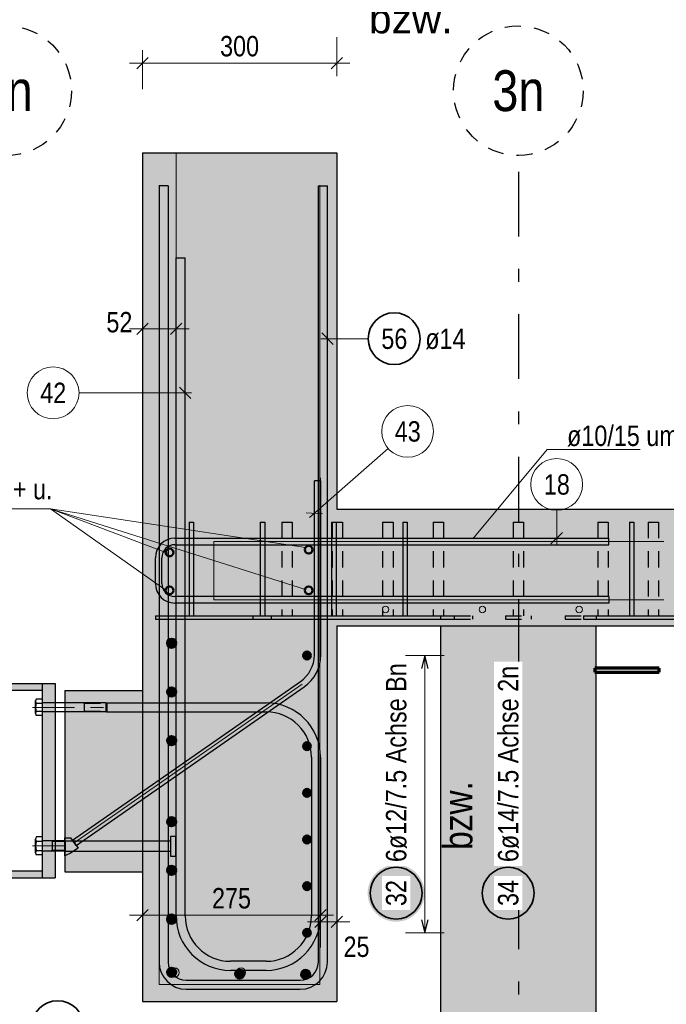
# Model space of a CAD drawing. Header units: millimetres. Extents: x -5 to 96, y -36 to 51.
# Tile 43 of 46: x 80 to 85, y 30 to 38. Entities that reach past the tile are written whole.
import ezdxf
from ezdxf.enums import TextEntityAlignment as Align

# ---------------------------------------------------------------- set-up
doc = ezdxf.new("R2010")
doc.units = ezdxf.units.MM
for name, pattern in [('DASHDOT', [1, 0.5, -0.25, 0, -0.25]), ('DASHDOTX2', [2, 1, -0.5, 0, -0.5]), ('HIDDEN', [0.375, 0.25, -0.125])]:
    doc.linetypes.add(name, pattern=pattern)
for name, color, linetype, lineweight in [('Achsen', 7, 'Continuous', 20), ('Geschnittene Kanten', 7, 'Continuous', 20), ('nplo Bewehrung', 7, 'Continuous', 20), ('Schraffuren', 7, 'Continuous', 20)]:
    doc.layers.add(name, color=color, linetype=linetype, lineweight=lineweight)
doc.styles.add('Arial', font='arial.ttf')
doc.styles.add('Arial Narrow', font='ARIALN.TTF')
doc.dimstyles.new('Arch_Strakon_dimstyle', dxfattribs={"dimtxt": 15.75, "dimasz": 1, "dimexe": 1.25, "dimexo": 0.0625, "dimgap": 1, "dimtad": 0, "dimdec": 3, "dimzin": 12, "dimdsep": 46, "dimtxsty": 'Arial Narrow', "dimblk": 'Arrowhead_Tick', "dimsah": 1, "dimcen": 0, "dimse1": 1, "dimse2": 1, "dimclrd": 6, "dimclrt": 2, "dimazin": 0, "dimtfac": 1, "dimtdec": 4, "dimtmove": 0, "dimatfit": 3, "dimldrblk": 'NONE', "dimfxl": 1, "dimtvp": 1, "dimtolj": 1, "dimtzin": 0, "dimlwd": 13, "dimarcsym": 2})

# ---------------------------------------------------------------- blocks, each defined once
blk = doc.blocks.new('Arrowhead_Tick')
at = {"color": 0, "linetype": 'Continuous', "lineweight": -2, "ltscale": 0.5}
for p, q in [((0, 20), (0, -10)), ((-1, 0), (0, 0)), ((10, 0), (0, 0))]:
    blk.add_line(p, q, dxfattribs=at)
at = {"color": 2, "linetype": 'Continuous', "lineweight": 35, "ltscale": 0.5}
blk.add_line((4.42, 4.42), (-4.42, -4.42), dxfattribs=at)
blk = doc.blocks.new('*D18')
at = {"layer": 'Defpoints', "color": 0}
for p in [(82.6081, 37.5804), (81.1081, 36.8888), (82.6081, 36.8888)]:
    blk.add_point(p, dxfattribs=at)
at = {"layer": 'Schraffuren', "color": 6, "linetype": 'Continuous', "lineweight": 13}
blk.add_line((81.1181, 37.5804), (82.5981, 37.5804), dxfattribs=at)
at = {"layer": 'Schraffuren', "color": 6, "lineweight": 13, "xscale": 0.01, "yscale": 0.01, "zscale": 0.01}
blk.add_blockref('Arrowhead_Tick', (82.6081, 37.5804), dxfattribs=at)
at = {"layer": 'Schraffuren', "color": 6, "lineweight": 13, "xscale": 0.01, "yscale": 0.01, "zscale": 0.01, "rotation": 180}
blk.add_blockref('Arrowhead_Tick', (81.1081, 37.5804), dxfattribs=at)
at = {"layer": 'Schraffuren', "color": 2, "lineweight": 35, "insert": (81.8581, 37.7108), "char_height": 0.1575, "attachment_point": 5, "style": 'Arial Narrow'}
blk.add_mtext('\\A1;300', dxfattribs=at)
blk = doc.blocks.new('_None')
blk = doc.blocks.new('*D19')
at = {"layer": 'Defpoints', "color": 0}
for p in [(81.1081, 36.8888), (81.3681, 36.8888), (81.3681, 35.5304)]:
    blk.add_point(p, dxfattribs=at)
at = {"layer": 'Schraffuren', "color": 6, "linetype": 'Continuous', "lineweight": 13}
blk.add_line((81.1181, 35.5304), (81.3581, 35.5304), dxfattribs=at)
at = {"layer": 'Schraffuren', "color": 6, "lineweight": 13, "xscale": 0.01, "yscale": 0.01, "zscale": 0.01}
blk.add_blockref('Arrowhead_Tick', (81.3681, 35.5304), dxfattribs=at)
at = {"layer": 'Schraffuren', "color": 6, "lineweight": 13, "xscale": 0.01, "yscale": 0.01, "zscale": 0.01, "rotation": 180}
blk.add_blockref('Arrowhead_Tick', (81.1081, 35.5304), dxfattribs=at)
at = {"layer": 'Schraffuren', "color": 2, "lineweight": 35, "insert": (80.9301, 35.5804), "char_height": 0.1575, "attachment_point": 5, "style": 'Arial Narrow'}
blk.add_mtext('\\A1;52', dxfattribs=at)
blk = doc.blocks.new('*D20')
at = {"layer": 'Defpoints', "color": 0}
for p in [(82.4831, 34.3797), (82.4831, 31.0039), (81.1081, 30.3388)]:
    blk.add_point(p, dxfattribs=at)
at = {"layer": 'Schraffuren', "color": 6, "linetype": 'Continuous', "lineweight": 13}
blk.add_line((81.1181, 31.0039), (82.4731, 31.0039), dxfattribs=at)
at = {"layer": 'Schraffuren', "color": 6, "lineweight": 13, "xscale": 0.01, "yscale": 0.01, "zscale": 0.01}
blk.add_blockref('Arrowhead_Tick', (82.4831, 31.0039), dxfattribs=at)
at = {"layer": 'Schraffuren', "color": 6, "lineweight": 13, "xscale": 0.01, "yscale": 0.01, "zscale": 0.01, "rotation": 180.0000000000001}
blk.add_blockref('Arrowhead_Tick', (81.1081, 31.0039), dxfattribs=at)
at = {"layer": 'Schraffuren', "color": 2, "lineweight": 35, "insert": (81.7956, 31.1343), "char_height": 0.1575, "attachment_point": 5, "style": 'Arial Narrow'}
blk.add_mtext('\\A1;275', dxfattribs=at)
blk = doc.blocks.new('*D21')
at = {"layer": 'Defpoints', "color": 0}
for p in [(82.6081, 36.8888), (82.4831, 34.3797), (82.6081, 30.9539)]:
    blk.add_point(p, dxfattribs=at)
at = {"layer": 'Schraffuren', "color": 6, "linetype": 'Continuous', "lineweight": 13}
blk.add_line((82.4931, 30.9539), (82.5981, 30.9539), dxfattribs=at)
at = {"layer": 'Schraffuren', "color": 6, "lineweight": 13, "xscale": 0.01, "yscale": 0.01, "zscale": 0.01}
for p, rotation in [((82.6081, 30.9539), 359.9999999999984), ((82.4831, 30.9539), 179.9999999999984)]:
    blk.add_blockref('Arrowhead_Tick', p, dxfattribs=dict(at, rotation=rotation))
at = {"layer": 'Schraffuren', "color": 2, "lineweight": 35, "insert": (82.7607, 30.7599), "char_height": 0.1575, "attachment_point": 5, "style": 'Arial Narrow'}
blk.add_mtext('\\A1;25', dxfattribs=at)

msp = doc.modelspace()

# ---------------------------------------------------------------- hatches: boundary and pattern name
at = {"layer": 'Achsen', "lineweight": 25, "true_color": 0x4682b4}
msp.add_hatch(color=145, dxfattribs=at).paths.add_polyline_path([(81.36569, 31.611166), (81.36569, 31.461166), (81.32569, 31.461166), (81.32569, 31.498758), (80.338102, 31.498758), (80.333102, 31.493758), (80.333102, 31.583758), (80.338102, 31.578758), (81.32569, 31.578758), (81.32569, 31.611166)])
at = {"layer": 'Schraffuren', "lineweight": 13, "true_color": 0xd7ffd7}
for points in [[(81.108119, 34.138758), (82.608119, 34.138758), (82.608119, 36.888758), (81.108119, 36.888758)], [(81.108119, 33.238758), (85.405055, 33.238758), (85.405055, 34.138758), (81.108119, 34.138758)], [(81.108119, 30.338758), (82.608119, 30.338758), (82.608119, 33.238758), (81.108119, 33.238758)], [(83.408681, 30.020184), (84.607557, 30.020184), (84.607557, 33.238758), (83.408681, 33.238758)]]:
    msp.add_hatch(color=254, dxfattribs=at).paths.add_polyline_path(points)
at = {"layer": 'Schraffuren', "lineweight": 13, "true_color": 0x4682b4}
for points in [[(81.467603, 33.313758), (81.502635, 33.313758), (81.502635, 34.038758), (81.467603, 34.038758)], [(82.017603, 33.313758), (82.052635, 33.313758), (82.052635, 34.038758), (82.017603, 34.038758)], [(82.567603, 33.313758), (82.602635, 33.313758), (82.602635, 34.038758), (82.567603, 34.038758)], [(83.117603, 33.313758), (83.152635, 33.313758), (83.152635, 34.038758), (83.117603, 34.038758)], [(84.867603, 33.313758), (84.902635, 33.313758), (84.902635, 34.038758), (84.867603, 34.038758)], [(81.210119, 33.288758), (82.310119, 33.288758), (82.310119, 33.313758), (81.210119, 33.313758)], [(82.310119, 33.288758), (83.410119, 33.288758), (83.410119, 33.313758), (82.310119, 33.313758)], [(84.610119, 33.288758), (85.405055, 33.288758), (85.405055, 33.313758), (84.610119, 33.313758)], [(79.031062, 32.740258), (80.333102, 32.740258), (80.333102, 32.793758), (79.031062, 32.793758)], [(80.333102, 31.293758), (80.433102, 31.293758), (80.433102, 32.793758), (80.333102, 32.793758)], [(79.031062, 31.293758), (80.333102, 31.293758), (80.333102, 31.347258), (79.031062, 31.347258)]]:
    msp.add_hatch(color=145, dxfattribs=at).paths.add_polyline_path(points)
at = {"layer": 'Schraffuren', "lineweight": 13, "true_color": 0xe0ddbe}
msp.add_hatch(color=254, dxfattribs=at).paths.add_polyline_path([(80.508119, 31.338758), (81.108119, 31.338758), (81.108119, 32.738758), (80.508119, 32.738758)])
at = {"layer": 'Schraffuren', "lineweight": 25, "true_color": 0xffffff}
msp.add_hatch(color=7, dxfattribs=at).paths.add_polyline_path([(83.286578, 31.174463), (83.286444, 31.18214), (83.286042, 31.189809), (83.285373, 31.197459), (83.284437, 31.205081), (83.283236, 31.212665), (83.281771, 31.220203), (83.280043, 31.227685), (83.278056, 31.235103), (83.275811, 31.242446), (83.273311, 31.249707), (83.270559, 31.256876), (83.267558, 31.263945), (83.264313, 31.270904), (83.260827, 31.277746), (83.257104, 31.284463), (83.253149, 31.291045), (83.248967, 31.297485), (83.244562, 31.303775), (83.239941, 31.309908), (83.235108, 31.315876), (83.23007, 31.321671), (83.224833, 31.327287), (83.219403, 31.332717), (83.213787, 31.337954), (83.207992, 31.342992), (83.202024, 31.347825), (83.195891, 31.352446), (83.189601, 31.356851), (83.183161, 31.361033), (83.176578, 31.364988), (83.169862, 31.368711), (83.16302, 31.372197), (83.15606, 31.375443), (83.148992, 31.378443), (83.141823, 31.381195), (83.134562, 31.383695), (83.127219, 31.38594), (83.119801, 31.387928), (83.112319, 31.389655), (83.104781, 31.39112), (83.097196, 31.392322), (83.089575, 31.393257), (83.081925, 31.393927), (83.074256, 31.394329), (83.066578, 31.394463), (83.0589, 31.394329), (83.051232, 31.393927), (83.043582, 31.393257), (83.03596, 31.392322), (83.028376, 31.39112), (83.020838, 31.389655), (83.013355, 31.387928), (83.005938, 31.38594), (82.998595, 31.383695), (82.991334, 31.381195), (82.984165, 31.378443), (82.977096, 31.375443), (82.970137, 31.372197), (82.963295, 31.368711), (82.956578, 31.364988), (82.949996, 31.361033), (82.943556, 31.356851), (82.937266, 31.352446), (82.931133, 31.347825), (82.925165, 31.342992), (82.91937, 31.337954), (82.913753, 31.332717), (82.908324, 31.327287), (82.903086, 31.321671), (82.898049, 31.315876), (82.893216, 31.309908), (82.888595, 31.303775), (82.88419, 31.297485), (82.880008, 31.291045), (82.876053, 31.284463), (82.87233, 31.277746), (82.868844, 31.270904), (82.865598, 31.263945), (82.862598, 31.256876), (82.859846, 31.249707), (82.857346, 31.242446), (82.855101, 31.235103), (82.853113, 31.227685), (82.851386, 31.220203), (82.849921, 31.212665), (82.848719, 31.205081), (82.847783, 31.197459), (82.847114, 31.189809), (82.846712, 31.18214), (82.846578, 31.174463), (82.846712, 31.166785), (82.847114, 31.159116), (82.847783, 31.151466), (82.848719, 31.143845), (82.849921, 31.13626), (82.851386, 31.128722), (82.853113, 31.12124), (82.855101, 31.113822), (82.857346, 31.106479), (82.859846, 31.099218), (82.862598, 31.092049), (82.865598, 31.084981), (82.868844, 31.078021), (82.87233, 31.071179), (82.876053, 31.064463), (82.880008, 31.05788), (82.88419, 31.05144), (82.888595, 31.04515), (82.893216, 31.039017), (82.898049, 31.033049), (82.903086, 31.027254), (82.908324, 31.021638), (82.913753, 31.016208), (82.91937, 31.010971), (82.925165, 31.005933), (82.931133, 31.0011), (82.937266, 30.996479), (82.943556, 30.992074), (82.949996, 30.987892), (82.956578, 30.983937), (82.963295, 30.980214), (82.970137, 30.976728), (82.977096, 30.973483), (82.984165, 30.970482), (82.991334, 30.96773), (82.998595, 30.96523), (83.005938, 30.962985), (83.013355, 30.960998), (83.020838, 30.95927), (83.028376, 30.957805), (83.03596, 30.956604), (83.043582, 30.955668), (83.051232, 30.954999), (83.0589, 30.954597), (83.066578, 30.954463), (83.074256, 30.954597), (83.081925, 30.954999), (83.089575, 30.955668), (83.097196, 30.956604), (83.104781, 30.957805), (83.112319, 30.95927), (83.119801, 30.960998), (83.127219, 30.962985), (83.134562, 30.96523), (83.141823, 30.96773), (83.148992, 30.970482), (83.15606, 30.973483), (83.16302, 30.976728), (83.169862, 30.980214), (83.176578, 30.983937), (83.183161, 30.987892), (83.189601, 30.992074), (83.195891, 30.996479), (83.202024, 31.0011), (83.207992, 31.005933), (83.213787, 31.010971), (83.219403, 31.016208), (83.224833, 31.021638), (83.23007, 31.027254), (83.235108, 31.033049), (83.239941, 31.039017), (83.244562, 31.04515), (83.248967, 31.05144), (83.253149, 31.05788), (83.257104, 31.064463), (83.260827, 31.071179), (83.264313, 31.078021), (83.267558, 31.084981), (83.270559, 31.092049), (83.273311, 31.099218), (83.275811, 31.106479), (83.278056, 31.113822), (83.280043, 31.12124), (83.281771, 31.128722), (83.283236, 31.13626), (83.284437, 31.143845), (83.285373, 31.151466), (83.286042, 31.159116)])
at = {"layer": 'Schraffuren', "lineweight": 35, "true_color": 0xffffff}
msp.add_hatch(color=7, dxfattribs=at).paths.add_polyline_path([(84.151563, 31.174463), (84.151429, 31.18214), (84.151027, 31.189809), (84.150358, 31.197459), (84.149422, 31.205081), (84.148221, 31.212665), (84.146755, 31.220203), (84.145028, 31.227685), (84.143041, 31.235103), (84.140795, 31.242446), (84.138295, 31.249707), (84.135543, 31.256876), (84.132543, 31.263945), (84.129298, 31.270904), (84.125811, 31.277746), (84.122089, 31.284463), (84.118134, 31.291045), (84.113951, 31.297485), (84.109547, 31.303775), (84.104925, 31.309908), (84.100093, 31.315876), (84.095055, 31.321671), (84.089818, 31.327287), (84.084388, 31.332717), (84.078772, 31.337954), (84.072976, 31.342992), (84.067008, 31.347825), (84.060876, 31.352446), (84.054585, 31.356851), (84.048145, 31.361033), (84.041563, 31.364988), (84.034847, 31.368711), (84.028005, 31.372197), (84.021045, 31.375443), (84.013976, 31.378443), (84.006807, 31.381195), (83.999547, 31.383695), (83.992203, 31.38594), (83.984786, 31.387928), (83.977304, 31.389655), (83.969766, 31.39112), (83.962181, 31.392322), (83.954559, 31.393257), (83.946909, 31.393927), (83.939241, 31.394329), (83.931563, 31.394463), (83.923885, 31.394329), (83.916217, 31.393927), (83.908567, 31.393257), (83.900945, 31.392322), (83.89336, 31.39112), (83.885822, 31.389655), (83.87834, 31.387928), (83.870923, 31.38594), (83.863579, 31.383695), (83.856319, 31.381195), (83.84915, 31.378443), (83.842081, 31.375443), (83.835121, 31.372197), (83.828279, 31.368711), (83.821563, 31.364988), (83.814981, 31.361033), (83.808541, 31.356851), (83.80225, 31.352446), (83.796117, 31.347825), (83.79015, 31.342992), (83.784354, 31.337954), (83.778738, 31.332717), (83.773308, 31.327287), (83.768071, 31.321671), (83.763033, 31.315876), (83.758201, 31.309908), (83.753579, 31.303775), (83.749175, 31.297485), (83.744992, 31.291045), (83.741037, 31.284463), (83.737314, 31.277746), (83.733828, 31.270904), (83.730583, 31.263945), (83.727583, 31.256876), (83.724831, 31.249707), (83.722331, 31.242446), (83.720085, 31.235103), (83.718098, 31.227685), (83.71637, 31.220203), (83.714905, 31.212665), (83.713704, 31.205081), (83.712768, 31.197459), (83.712099, 31.189809), (83.711697, 31.18214), (83.711563, 31.174463), (83.711697, 31.166785), (83.712099, 31.159116), (83.712768, 31.151466), (83.713704, 31.143845), (83.714905, 31.13626), (83.71637, 31.128722), (83.718098, 31.12124), (83.720085, 31.113822), (83.722331, 31.106479), (83.724831, 31.099218), (83.727583, 31.092049), (83.730583, 31.084981), (83.733828, 31.078021), (83.737314, 31.071179), (83.741037, 31.064463), (83.744992, 31.05788), (83.749175, 31.05144), (83.753579, 31.04515), (83.758201, 31.039017), (83.763033, 31.033049), (83.768071, 31.027254), (83.773308, 31.021638), (83.778738, 31.016208), (83.784354, 31.010971), (83.79015, 31.005933), (83.796117, 31.0011), (83.80225, 30.996479), (83.808541, 30.992074), (83.814981, 30.987892), (83.821563, 30.983937), (83.828279, 30.980214), (83.835121, 30.976728), (83.842081, 30.973483), (83.84915, 30.970482), (83.856319, 30.96773), (83.863579, 30.96523), (83.870923, 30.962985), (83.87834, 30.960998), (83.885822, 30.95927), (83.89336, 30.957805), (83.900945, 30.956604), (83.908567, 30.955668), (83.916217, 30.954999), (83.923885, 30.954597), (83.931563, 30.954463), (83.939241, 30.954597), (83.946909, 30.954999), (83.954559, 30.955668), (83.962181, 30.956604), (83.969766, 30.957805), (83.977304, 30.95927), (83.984786, 30.960998), (83.992203, 30.962985), (83.999547, 30.96523), (84.006807, 30.96773), (84.013976, 30.970482), (84.021045, 30.973483), (84.028005, 30.976728), (84.034847, 30.980214), (84.041563, 30.983937), (84.048145, 30.987892), (84.054585, 30.992074), (84.060876, 30.996479), (84.067008, 31.0011), (84.072976, 31.005933), (84.078772, 31.010971), (84.084388, 31.016208), (84.089818, 31.021638), (84.095055, 31.027254), (84.100093, 31.033049), (84.104925, 31.039017), (84.109547, 31.04515), (84.113951, 31.05144), (84.118134, 31.05788), (84.122089, 31.064463), (84.125811, 31.071179), (84.129298, 31.078021), (84.132543, 31.084981), (84.135543, 31.092049), (84.138295, 31.099218), (84.140795, 31.106479), (84.143041, 31.113822), (84.145028, 31.12124), (84.146755, 31.128722), (84.148221, 31.13626), (84.149422, 31.143845), (84.150358, 31.151466), (84.151027, 31.159116)])

# ---------------------------------------------------------------- linework, layer by layer
at = {"color": 3, "linetype": 'Continuous', "lineweight": 25, "ltscale": 0.2}
for p, q in [((81.236211, 36.632631), (81.236211, 30.642631)), ((81.306211, 36.632631), (81.236211, 36.632631)), ((81.306211, 36.632631), (81.306211, 30.642631)), ((82.466196, 30.642631), (82.466211, 36.632632)), ((82.466211, 36.632632), (82.536211, 36.632632)), ((82.536196, 30.642631), (82.536211, 36.632632)), ((82.492014, 35.498053), (82.580402, 35.409664)), ((81.358119, 33.913758), (84.708119, 33.913758)), ((84.708119, 33.863758), (84.708119, 33.913758)), ((81.358119, 33.863758), (84.708119, 33.863758)), ((81.208119, 33.563758), (81.208119, 33.763758)), ((81.258119, 33.563758), (81.258119, 33.763758)), ((84.708119, 33.463758), (81.358119, 33.463758)), ((84.708119, 33.463758), (84.708119, 33.413758)), ((84.708119, 33.413758), (81.358119, 33.413758)), ((81.446211, 30.502631), (82.326196, 30.502631)), ((81.446211, 30.432631), (82.326196, 30.432631))]:
    msp.add_line(p, q, dxfattribs=at)
at = {"color": 5, "linetype": 'Continuous', "lineweight": 18, "ltscale": 0.2}
msp.add_line((82.851524, 35.453858), (82.486208, 35.453859), dxfattribs=at)
at = {"color": 5, "linetype": 'Continuous', "lineweight": 18}
for p, q in [((84.231594, 34.59872), (83.659316, 33.908354)), ((84.949212, 34.59872), (84.231594, 34.59872)), ((78.4667, 34.140197), (80.398236, 34.140197)), ((80.398236, 34.140197), (81.308287, 33.796606)), ((80.398236, 34.140197), (81.280428, 33.51802)), ((80.398236, 34.140197), (82.366917, 33.843038)), ((80.398236, 34.140197), (82.366917, 33.51802))]:
    msp.add_line(p, q, dxfattribs=at)
at = {"color": 9, "linetype": 'Continuous', "lineweight": 0, "ltscale": 0.2}
for p, q in [((84.306219, 34.129357), (84.306219, 33.863758)), ((84.262025, 33.869564), (84.350413, 33.957952))]:
    msp.add_line(p, q, dxfattribs=at)
at = {"color": 3, "linetype": 'HIDDEN', "lineweight": 25, "ltscale": 0.5}
for p, q in [((82.184674, 34.038758), (82.187719, 34.038758)), ((82.184674, 34.038758), (82.184674, 33.313758)), ((82.187719, 34.038758), (82.19639, 34.038758)), ((82.19639, 34.038758), (82.209367, 34.038758)), ((82.209367, 34.038758), (82.224674, 34.038758)), ((82.224674, 34.038758), (82.239982, 34.038758)), ((82.239982, 34.038758), (82.252958, 34.038758)), ((82.252958, 34.038758), (82.261629, 34.038758)), ((82.261629, 34.038758), (82.264674, 34.038758)), ((82.264674, 34.038758), (82.264674, 33.313758)), ((82.573583, 34.038758), (82.573583, 33.313758)), ((82.602635, 34.038758), (82.613583, 34.038758)), ((82.613583, 34.038758), (82.62889, 34.038758)), ((82.62889, 34.038758), (82.641867, 34.038758)), ((82.641867, 34.038758), (82.650538, 34.038758)), ((82.650538, 34.038758), (82.653583, 34.038758)), ((82.653583, 34.038758), (82.653583, 33.313758)), ((82.962492, 34.038758), (82.965537, 34.038758)), ((82.962492, 34.038758), (82.962492, 33.313758)), ((82.965537, 34.038758), (82.974207, 34.038758)), ((82.974207, 34.038758), (82.987184, 34.038758)), ((82.987184, 34.038758), (83.002492, 34.038758)), ((83.002492, 34.038758), (83.017799, 34.038758)), ((83.017799, 34.038758), (83.030776, 34.038758)), ((83.030776, 34.038758), (83.039447, 34.038758)), ((83.039447, 34.038758), (83.042492, 34.038758)), ((83.042492, 34.038758), (83.042492, 33.313758)), ((83.3514, 34.038758), (83.354445, 34.038758)), ((83.3514, 34.038758), (83.3514, 33.313758)), ((83.354445, 34.038758), (83.363116, 34.038758)), ((83.363116, 34.038758), (83.376093, 34.038758)), ((83.376093, 34.038758), (83.3914, 34.038758)), ((83.3914, 34.038758), (83.406708, 34.038758)), ((83.406708, 34.038758), (83.419685, 34.038758)), ((83.419685, 34.038758), (83.428356, 34.038758)), ((83.428356, 34.038758), (83.4314, 34.038758)), ((83.4314, 34.038758), (83.4314, 33.313758)), ((83.970119, 34.038758), (83.973164, 34.038758)), ((83.970119, 34.038758), (83.970119, 33.313758)), ((83.973164, 34.038758), (83.981835, 34.038758)), ((83.981835, 34.038758), (83.994812, 34.038758)), ((83.994812, 34.038758), (84.010119, 34.038758)), ((84.010119, 34.038758), (84.025426, 34.038758)), ((84.025426, 34.038758), (84.038403, 34.038758)), ((84.038403, 34.038758), (84.047074, 34.038758)), ((84.047074, 34.038758), (84.050119, 34.038758)), ((84.050119, 34.038758), (84.050119, 33.313758)), ((84.624193, 34.038758), (84.627237, 34.038758)), ((84.624193, 34.038758), (84.624193, 33.313758)), ((84.627237, 34.038758), (84.635908, 34.038758)), ((84.635908, 34.038758), (84.648885, 34.038758)), ((84.648885, 34.038758), (84.664193, 34.038758)), ((84.664193, 34.038758), (84.6795, 34.038758)), ((84.6795, 34.038758), (84.692477, 34.038758)), ((84.692477, 34.038758), (84.701148, 34.038758)), ((84.701148, 34.038758), (84.704193, 34.038758)), ((84.704193, 34.038758), (84.704193, 33.313758)), ((85.013101, 34.038758), (85.016146, 34.038758)), ((85.013101, 34.038758), (85.013101, 33.313758)), ((85.016146, 34.038758), (85.024817, 34.038758)), ((85.024817, 34.038758), (85.037794, 34.038758)), ((85.037794, 34.038758), (85.053101, 34.038758)), ((85.053101, 34.038758), (85.068409, 34.038758)), ((85.068409, 34.038758), (85.081386, 34.038758)), ((85.081386, 34.038758), (85.090057, 34.038758)), ((85.090057, 34.038758), (85.093101, 34.038758)), ((85.093101, 34.038758), (85.093101, 33.313758)), ((81.467603, 33.313758), (81.469812, 33.313758)), ((81.469812, 33.313758), (81.485119, 33.313758)), ((81.485119, 33.313758), (81.500426, 33.313758)), ((81.500426, 33.313758), (81.502635, 33.313758)), ((81.959509, 33.313758), (81.959509, 33.288758)), ((82.017603, 33.313758), (82.019812, 33.313758)), ((82.019812, 33.313758), (82.035119, 33.313758)), ((82.035119, 33.313758), (82.050426, 33.313758)), ((82.050426, 33.313758), (82.052635, 33.313758)), ((82.100931, 33.313758), (82.100931, 33.288758)), ((82.567603, 33.313758), (82.569812, 33.313758)), ((82.569812, 33.313758), (82.585119, 33.313758)), ((82.585119, 33.313758), (82.600426, 33.313758)), ((82.600426, 33.313758), (82.602635, 33.313758)), ((83.117603, 33.313758), (83.119812, 33.313758)), ((83.119812, 33.313758), (83.135119, 33.313758)), ((83.135119, 33.313758), (83.150426, 33.313758)), ((83.150426, 33.313758), (83.152635, 33.313758)), ((83.410119, 33.313758), (83.515144, 33.313758)), ((83.410119, 33.288758), (83.515144, 33.288758)), ((83.515144, 33.313758), (83.656565, 33.313758)), ((83.515144, 33.313758), (83.515144, 33.288758)), ((83.515144, 33.288758), (83.656565, 33.288758)), ((83.656565, 33.313758), (83.656565, 33.288758)), ((83.910119, 33.313758), (84.110119, 33.313758)), ((83.910119, 33.313758), (83.910119, 33.288758)), ((83.910119, 33.288758), (84.110119, 33.288758)), ((84.110119, 33.313758), (84.110119, 33.288758)), ((84.370743, 33.313758), (84.512165, 33.313758)), ((84.370743, 33.313758), (84.370743, 33.288758)), ((84.370743, 33.288758), (84.512165, 33.288758)), ((84.512165, 33.313758), (84.610119, 33.313758)), ((84.512165, 33.313758), (84.512165, 33.288758)), ((84.512165, 33.288758), (84.610119, 33.288758)), ((84.867603, 33.313758), (84.869812, 33.313758)), ((84.869812, 33.313758), (84.885119, 33.313758)), ((84.885119, 33.313758), (84.900426, 33.313758)), ((84.900426, 33.313758), (84.902635, 33.313758)), ((83.408681, 33.238758), (83.419648, 33.238758)), ((83.419648, 33.238758), (83.453791, 33.238758)), ((83.453791, 33.238758), (83.509237, 33.238758)), ((83.509237, 33.238758), (83.583855, 33.238758)), ((83.583855, 33.238758), (83.674777, 33.238758)), ((83.674777, 33.238758), (83.778509, 33.238758)), ((84.125173, 33.238758), (84.237729, 33.238758)), ((84.237729, 33.238758), (84.341461, 33.238758)), ((84.341461, 33.238758), (84.432383, 33.238758)), ((84.432383, 33.238758), (84.507001, 33.238758)), ((84.507001, 33.238758), (84.562447, 33.238758)), ((84.562447, 33.238758), (84.59659, 33.238758)), ((84.59659, 33.238758), (84.607557, 33.238758)), ((80.333102, 32.793758), (80.333102, 32.740258)), ((80.333102, 31.347258), (80.333102, 31.293758))]:
    msp.add_line(p, q, dxfattribs=at)
at = {"color": 1, "linetype": 'Continuous', "lineweight": 70}
for p, q in [((85.096483, 32.910496), (84.601483, 32.910496)), ((84.601483, 32.910496), (84.601483, 32.880501)), ((85.096483, 32.880501), (85.096483, 32.910496)), ((84.601483, 32.880501), (85.096483, 32.880501))]:
    msp.add_line(p, q, dxfattribs=at)
at = {"color": 5, "linetype": 'DASHDOT', "lineweight": 18, "ltscale": 0.5}
for p, q in [((80.258102, 32.608758), (80.333102, 32.608758)), ((80.333102, 32.608758), (80.858102, 32.608758)), ((80.258102, 31.538758), (80.333102, 31.538758)), ((80.333102, 31.538758), (80.51459, 31.538758))]:
    msp.add_line(p, q, dxfattribs=at)
at = {"color": 3, "linetype": 'Continuous', "lineweight": 25}
for p, q in [((80.283102, 32.561797), (80.283102, 32.66072)), ((80.333102, 32.67304), (80.287774, 32.67304)), ((80.333102, 32.638399), (80.287774, 32.638399)), ((80.333102, 32.67304), (80.333102, 32.544476)), ((80.333102, 32.648758), (80.333102, 32.568758)), ((80.826607, 32.643758), (80.338102, 32.643758)), ((80.658102, 32.643758), (80.658102, 32.573758)), ((80.826607, 32.643758), (80.826607, 32.573758)), ((80.826607, 32.643758), (80.833102, 32.637263)), ((80.833102, 32.637263), (80.833102, 32.580253)), ((80.287744, 32.579117), (80.333102, 32.579117)), ((80.333102, 32.544476), (80.287744, 32.544476)), ((80.826607, 32.573758), (80.338102, 32.573758)), ((80.826607, 32.573758), (80.833102, 32.580253)), ((80.283102, 31.486797), (80.283102, 31.59072)), ((80.333102, 31.60804), (80.287774, 31.60804)), ((80.333102, 31.573399), (80.287774, 31.573399)), ((80.333102, 31.60804), (80.333102, 31.469476)), ((80.333102, 31.583758), (80.333102, 31.493758)), ((80.508095, 31.578758), (80.338102, 31.578758)), ((80.41242, 31.578758), (80.41242, 31.498758)), ((80.508095, 31.578758), (80.508095, 31.498758)), ((80.287744, 31.504117), (80.333102, 31.504117)), ((80.333102, 31.469476), (80.287744, 31.469476)), ((80.508095, 31.498758), (80.338102, 31.498758))]:
    msp.add_line(p, q, dxfattribs=at)
at = {"color": 5, "linetype": 'HIDDEN', "lineweight": 18, "ltscale": 0.5}
for p, q in [((80.645112, 32.643758), (80.658102, 32.637263)), ((80.658102, 32.637263), (80.833102, 32.637263)), ((80.645112, 32.573758), (80.658102, 32.580253)), ((80.658102, 32.580253), (80.833102, 32.580253))]:
    msp.add_line(p, q, dxfattribs=at)
at = {"color": 9, "linetype": 'HIDDEN', "lineweight": 0, "ltscale": 0.5}
for p, q in [((80.39943, 31.578758), (80.41242, 31.572263)), ((80.41242, 31.572263), (80.51459, 31.572263)), ((80.39943, 31.498758), (80.41242, 31.505253)), ((80.41242, 31.505253), (80.51459, 31.505253))]:
    msp.add_line(p, q, dxfattribs=at)
at = {"color": 9, "linetype": 'Continuous', "lineweight": 0}
for p, q in [((80.508095, 31.578758), (80.51459, 31.572263)), ((80.51459, 31.572263), (80.51459, 31.505253)), ((80.508095, 31.498758), (80.51459, 31.505253))]:
    msp.add_line(p, q, dxfattribs=at)
at = {"color": 2, "linetype": 'Continuous', "lineweight": 35, "ltscale": 0.2}
for centre in [(83.051524, 35.453857), (80.453844, 30.144563)]:
    msp.add_circle(centre, 0.2, dxfattribs=at)
at = {"color": 9, "linetype": 'Continuous', "lineweight": 0, "ltscale": 0.2}
msp.add_circle((84.306219, 34.329357), 0.2, dxfattribs=at)
at = {"color": 3, "linetype": 'HIDDEN', "lineweight": 25, "ltscale": 0.5}
msp.add_circle((81.317278, 33.804356), 0.03, dxfattribs=at)
at = {"color": 4, "linetype": 'Continuous', "lineweight": 50}
for centre in [(81.317278, 33.804356), (82.391351, 33.825068), (81.317278, 33.511427), (82.391351, 33.511427)]:
    msp.add_circle(centre, 0.03, dxfattribs=at)
at = {"color": 4, "linetype": 'Continuous', "lineweight": 50, "ltscale": 0.2}
for centre, radius in [((81.333119, 30.563758), 0.035), ((81.333119, 30.563758), 0.035), ((81.333119, 30.563758), 0.0315), ((81.333119, 30.563758), 0.0245), ((81.333119, 30.563758), 0.0175), ((81.333119, 30.563758), 0.0105), ((81.333119, 30.563758), 0.0035), ((81.858119, 30.551258), 0.035), ((81.858119, 30.551258), 0.035), ((81.858119, 30.551258), 0.0315), ((81.858119, 30.551258), 0.0245), ((81.858119, 30.551258), 0.0175), ((81.858119, 30.551258), 0.0105), ((81.858119, 30.551258), 0.0035), ((82.368132, 30.547723), 0.035), ((82.368132, 30.547723), 0.035), ((82.368132, 30.547723), 0.0315), ((82.368132, 30.547723), 0.0245), ((82.368132, 30.547723), 0.0175), ((82.368132, 30.547723), 0.0105), ((82.368132, 30.547723), 0.0035)]:
    msp.add_circle(centre, radius, dxfattribs=at)
at = {"color": 3, "linetype": 'Continuous', "lineweight": 25, "ltscale": 0.2}
for centre, radius, start, end in [((81.358119, 33.763758), 0.15, 90, 180), ((81.358119, 33.763758), 0.1, 90, 180), ((81.358119, 33.563758), 0.15, 180, 270), ((81.358119, 33.563758), 0.1, 180, 270), ((81.446211, 30.642631), 0.21, 180, 270), ((81.446211, 30.642631), 0.14, 180, 270), ((82.326196, 30.642631), 0.21, 270, 359.9998532), ((82.326196, 30.642631), 0.14, 270, 359.9998532)]:
    msp.add_arc(centre, radius, start, end, dxfattribs=at)
at = {"color": 3, "linetype": 'Continuous', "lineweight": 25}
for centre, radius, start, end in [((80.317743, 32.65572), 0.034614, 149.9742648, 210.0257352), ((80.416945, 32.608758), 0.133735, 164.9876317, 195.0090146), ((80.338102, 32.648758), 0.005, 180, 270), ((80.317743, 32.561797), 0.03464, 149.999269, 210.0007278), ((80.338102, 32.568758), 0.005, 90, 180.0000193), ((80.317743, 31.59072), 0.034614, 149.9742648, 210.0257352), ((80.416945, 31.538758), 0.133735, 164.9876317, 195.0090146), ((80.338102, 31.583758), 0.005, 180, 270), ((80.317743, 31.486797), 0.03464, 149.999269, 210.0007278), ((80.338102, 31.493758), 0.005, 90, 180.0000193)]:
    msp.add_arc(centre, radius, start, end, dxfattribs=at)
at = {"layer": 'Achsen', "color": 9, "linetype": 'Continuous', "lineweight": 0}
for p, q in [((81.368119, 36.888758), (81.368119, 34.138758)), ((80.61842, 35.035973), (81.487603, 35.035973)), ((81.481797, 34.991779), (81.393409, 35.080167)), ((83.004694, 34.60663), (82.397543, 34.073645)), ((82.483119, 34.379684), (82.483119, 34.138758)), ((82.372751, 34.110688), (82.497487, 34.102574)), ((80.582283, 31.562144), (82.341344, 32.786984))]:
    msp.add_line(p, q, dxfattribs=at)
at = {"layer": 'Achsen', "color": 3, "linetype": 'DASHDOTX2', "lineweight": 25, "ltscale": 0.5}
msp.add_line((84.010119, 36.743168), (84.010119, 29.518232), dxfattribs=at)
at = {"layer": 'Achsen', "color": 3, "linetype": 'Continuous', "lineweight": 25}
for p, q in [((81.367603, 30.998758), (81.367603, 36.078758)), ((81.367603, 36.078758), (81.437603, 36.078758)), ((81.437603, 30.998758), (81.437603, 36.078758)), ((82.435119, 33.013301), (82.435119, 34.356631)), ((82.485119, 34.356631), (82.435119, 34.356631)), ((82.485119, 33.013301), (82.485119, 34.356631)), ((80.567997, 31.582661), (82.327975, 32.808138)), ((80.596569, 31.541628), (82.356546, 32.767105)), ((80.833119, 32.643758), (82.063119, 32.643758)), ((80.833119, 32.643758), (80.833119, 32.573758)), ((80.833119, 32.573758), (82.063119, 32.573758)), ((82.413119, 32.223758), (82.413119, 30.998758)), ((82.483119, 32.223758), (82.483119, 30.998758)), ((80.508095, 31.578758), (81.32569, 31.578758)), ((80.508119, 31.462638), (80.508119, 31.602277)), ((80.508119, 31.602277), (80.552596, 31.602277)), ((80.552596, 31.602277), (80.61197, 31.522012)), ((80.596569, 31.541628), (80.567997, 31.582661)), ((81.32569, 31.611166), (81.32569, 31.461166)), ((81.36569, 31.611166), (81.32569, 31.611166)), ((81.36569, 31.461166), (81.36569, 31.611166)), ((80.508095, 31.498758), (81.32569, 31.498758)), ((80.552596, 31.483956), (80.508119, 31.462638)), ((80.61197, 31.522012), (80.552596, 31.483956)), ((81.32569, 31.461166), (81.36569, 31.461166)), ((82.063119, 30.648758), (81.787603, 30.648758)), ((82.063119, 30.578758), (81.787603, 30.578758))]:
    msp.add_line(p, q, dxfattribs=at)
at = {"layer": 'Achsen', "color": 9, "linetype": 'Continuous', "lineweight": 0}
for centre in [(80.41842, 35.035973), (83.154997, 34.738573)]:
    msp.add_circle(centre, 0.2, dxfattribs=at)
at = {"layer": 'Achsen', "color": 3, "linetype": 'Continuous', "lineweight": 25}
for centre, radius, start, end in [((82.185119, 33.013301), 0.25, 304.8495967, 0), ((82.185119, 33.013301), 0.3, 304.8495967, 0), ((82.063119, 32.223758), 0.42, 0, 90), ((82.063119, 32.223758), 0.35, 0, 90), ((81.787603, 30.998758), 0.42, 180, 270), ((81.787603, 30.998758), 0.35, 180, 270), ((82.063119, 30.998758), 0.35, 270, 0), ((82.063119, 30.998758), 0.42, 270, 0)]:
    msp.add_arc(centre, radius, start, end, dxfattribs=at)
at = {"layer": 'Geschnittene Kanten', "color": 3, "linetype": 'Continuous', "lineweight": 25}
for p, q in [((81.108119, 36.888758), (82.608119, 36.888758)), ((81.108119, 36.888758), (81.108119, 34.138758)), ((82.608119, 36.888758), (82.608119, 34.138758)), ((81.108119, 34.138758), (81.108119, 33.238758)), ((82.608119, 34.138758), (85.405055, 34.138758)), ((81.467603, 34.038758), (81.502635, 34.038758)), ((81.467603, 34.038758), (81.467603, 33.313758)), ((81.502635, 34.038758), (81.502635, 33.313758)), ((82.017603, 34.038758), (82.052635, 34.038758)), ((82.017603, 34.038758), (82.017603, 33.313758)), ((82.052635, 34.038758), (82.052635, 33.313758)), ((82.567603, 34.038758), (82.602635, 34.038758)), ((82.567603, 34.038758), (82.567603, 33.313758)), ((82.602635, 34.038758), (82.602635, 33.313758)), ((83.117603, 34.038758), (83.152635, 34.038758)), ((83.117603, 34.038758), (83.117603, 33.313758)), ((83.152635, 34.038758), (83.152635, 33.313758)), ((84.867603, 34.038758), (84.902635, 34.038758)), ((84.867603, 34.038758), (84.867603, 33.313758)), ((84.902635, 34.038758), (84.902635, 33.313758)), ((81.210119, 33.313758), (81.467603, 33.313758)), ((81.210119, 33.313758), (81.210119, 33.288758)), ((81.210119, 33.288758), (82.310119, 33.288758)), ((81.502635, 33.313758), (82.017603, 33.313758)), ((82.052635, 33.313758), (82.310119, 33.313758)), ((82.310119, 33.313758), (82.567603, 33.313758)), ((82.310119, 33.288758), (83.410119, 33.288758)), ((82.602635, 33.313758), (83.117603, 33.313758)), ((83.152635, 33.313758), (83.410119, 33.313758)), ((83.410119, 33.313758), (83.410119, 33.288758)), ((84.610119, 33.313758), (84.867603, 33.313758)), ((84.610119, 33.313758), (84.610119, 33.288758)), ((84.610119, 33.288758), (85.405055, 33.288758)), ((84.902635, 33.313758), (85.405055, 33.313758)), ((81.108119, 33.238758), (81.108119, 30.338758)), ((82.608119, 33.238758), (82.608119, 30.338758)), ((83.408681, 33.238758), (83.408681, 30.020184)), ((84.607557, 33.238758), (85.405055, 33.238758)), ((84.607557, 33.238758), (84.607557, 30.020184)), ((79.031062, 32.793758), (80.333102, 32.793758)), ((80.333102, 32.793758), (80.433102, 32.793758)), ((80.433102, 32.793758), (80.433102, 31.293758)), ((79.031062, 32.740258), (80.333102, 32.740258)), ((80.333102, 32.740258), (80.333102, 31.347258)), ((80.508119, 32.738758), (81.108119, 32.738758)), ((80.508119, 32.738758), (80.508119, 31.338758)), ((79.031062, 31.347258), (80.333102, 31.347258)), ((80.508119, 31.338758), (81.108119, 31.338758)), ((79.031062, 31.293758), (80.333102, 31.293758)), ((80.333102, 31.293758), (80.433102, 31.293758)), ((81.108119, 30.338758), (82.608119, 30.338758))]:
    msp.add_line(p, q, dxfattribs=at)
at = {"layer": 'nplo Bewehrung', "color": 9, "linetype": 'Continuous', "lineweight": 0, "ltscale": 0.2}
for p, q in [((81.23812, 36.638758), (81.23812, 30.468758)), ((82.478103, 30.468758), (82.478119, 36.638758)), ((81.658165, 33.438758), (81.658165, 33.888758)), ((81.658165, 33.888758), (85.133165, 33.888758)), ((85.133165, 33.438758), (81.658165, 33.438758)), ((81.23812, 30.468758), (82.478103, 30.468758))]:
    msp.add_line(p, q, dxfattribs=at)
for centre, radius in [((82.985119, 33.363758), 0.025), ((82.985119, 33.363758), 0.025), ((83.732176, 33.363758), 0.025), ((83.732176, 33.363758), 0.025), ((84.479234, 33.363758), 0.025), ((84.479234, 33.363758), 0.025), ((81.357369, 30.562103), 0.035), ((81.357369, 30.562103), 0.035), ((81.869406, 30.562103), 0.035), ((81.869406, 30.562103), 0.035)]:
    msp.add_circle(centre, radius, dxfattribs=at)
at = {"layer": 'Schraffuren', "color": 5, "linetype": 'Continuous', "lineweight": 18, "ltscale": 0.2}
for p, q in [((83.438227, 33.008758), (83.138227, 33.008758)), ((83.288227, 33.008758), (83.288227, 30.86876)), ((83.138227, 30.86876), (83.438227, 30.86876))]:
    msp.add_line(p, q, dxfattribs=at)
at = {"layer": 'Schraffuren', "color": 3, "linetype": 'Continuous', "lineweight": 25, "ltscale": 0.2}
for p, q in [((83.288227, 33.008758), (83.261432, 32.908758)), ((83.315022, 32.908758), (83.288227, 33.008758)), ((83.261432, 30.96876), (83.288227, 30.86876)), ((83.288227, 30.86876), (83.315022, 30.96876))]:
    msp.add_line(p, q, dxfattribs=at)
at = {"layer": 'Schraffuren', "color": 3, "linetype": 'HIDDEN', "lineweight": 25, "ltscale": 0.5}
for centre in [(80.060119, 37.368168), (84.010119, 37.368168)]:
    msp.add_circle(centre, 0.5, dxfattribs=at)
at = {"layer": 'Schraffuren', "color": 4, "linetype": 'Continuous', "lineweight": 50, "ltscale": 0.2}
for centre, radius in [((81.333119, 33.103756), 0.035), ((81.333119, 33.103756), 0.035), ((81.333119, 33.103756), 0.0315), ((81.333119, 33.103756), 0.0245), ((81.333119, 33.103756), 0.0175), ((81.333119, 33.103756), 0.0105), ((81.333119, 33.103756), 0.0035), ((82.378119, 33.008758), 0.03), ((82.378119, 33.008758), 0.03), ((82.378119, 33.008758), 0.027), ((82.378119, 33.008758), 0.021), ((82.378119, 33.008758), 0.015), ((82.378119, 33.008758), 0.009), ((82.378119, 33.008758), 0.003), ((81.333119, 32.727756), 0.035), ((81.333119, 32.727756), 0.035), ((81.333119, 32.727756), 0.0315), ((81.333119, 32.727756), 0.0245), ((81.333119, 32.727756), 0.0175), ((81.333119, 32.727756), 0.0105), ((81.333119, 32.727756), 0.0035), ((81.333119, 32.351757), 0.035), ((81.333119, 32.351757), 0.035), ((81.333119, 32.351757), 0.0315), ((81.333119, 32.351757), 0.0245), ((81.333119, 32.351757), 0.0175), ((81.333119, 32.351757), 0.0105), ((81.333119, 32.351757), 0.0035), ((82.378119, 32.308758), 0.03), ((82.378119, 32.308758), 0.03), ((82.378119, 32.308758), 0.027), ((82.378119, 32.308758), 0.021), ((82.378119, 32.308758), 0.015), ((82.378119, 32.308758), 0.009), ((82.378119, 32.308758), 0.003), ((82.378119, 31.948759), 0.03), ((82.378119, 31.948759), 0.03), ((82.378119, 31.948759), 0.027), ((82.378119, 31.948759), 0.021), ((82.378119, 31.948759), 0.015), ((82.378119, 31.948759), 0.009), ((82.378119, 31.948759), 0.003), ((81.333119, 31.725757), 0.035), ((81.333119, 31.725757), 0.035), ((81.333119, 31.725757), 0.0315), ((81.333119, 31.725757), 0.0245), ((81.333119, 31.725757), 0.0175), ((81.333119, 31.725757), 0.0105), ((81.333119, 31.725757), 0.0035), ((82.378119, 31.588759), 0.03), ((82.378119, 31.588759), 0.03), ((82.378119, 31.588759), 0.027), ((82.378119, 31.588759), 0.021), ((82.378119, 31.588759), 0.015), ((82.378119, 31.588759), 0.009), ((82.378119, 31.588759), 0.003), ((81.333119, 31.349758), 0.035), ((81.333119, 31.349758), 0.035), ((81.333119, 31.349758), 0.0315), ((81.333119, 31.349758), 0.0245), ((81.333119, 31.349758), 0.0175), ((81.333119, 31.349758), 0.0105), ((81.333119, 31.349758), 0.0035), ((82.378119, 31.22876), 0.03), ((82.378119, 31.22876), 0.03), ((82.378119, 31.22876), 0.027), ((82.378119, 31.22876), 0.021), ((82.378119, 31.22876), 0.015), ((82.378119, 31.22876), 0.009), ((82.378119, 31.22876), 0.003), ((81.333119, 30.973758), 0.035), ((81.333119, 30.973758), 0.035), ((81.333119, 30.973758), 0.0315), ((81.333119, 30.973758), 0.0245), ((81.333119, 30.973758), 0.0175), ((81.333119, 30.973758), 0.0105), ((81.333119, 30.973758), 0.0035), ((82.378119, 30.86876), 0.03), ((82.378119, 30.86876), 0.03), ((82.378119, 30.86876), 0.027), ((82.378119, 30.86876), 0.021), ((82.378119, 30.86876), 0.015), ((82.378119, 30.86876), 0.009), ((82.378119, 30.86876), 0.003)]:
    msp.add_circle(centre, radius, dxfattribs=at)
at = {"layer": 'Schraffuren', "color": 2, "linetype": 'Continuous', "lineweight": 35, "ltscale": 0.2}
for centre in [(83.066578, 31.174463), (83.931563, 31.174463)]:
    msp.add_circle(centre, 0.2, dxfattribs=at)

# ---------------------------------------------------------------- texts
at = {"color": 4, "lineweight": 50, "style": 'Arial'}
msp.add_text('bzw.', height=0.225, dxfattribs=at).set_placement((82.856447, 37.810786))
at = {"color": 2, "lineweight": 35, "style": 'Arial Narrow'}
for s, p in [('ø10/15 umlaufend', (84.386018, 34.625971)), ('4 ø 12 am Rand o . + u.', (78.513131, 34.214487))]:
    msp.add_text(s, height=0.1575, dxfattribs=at).set_placement(p)
at = {"color": 4, "lineweight": 50, "style": 'Arial Narrow'}
msp.add_text('bzw.', height=0.225, rotation=90, dxfattribs=at).set_placement((83.542828, 31.774153), align=Align.MIDDLE_CENTER)
at = {"color": 2, "lineweight": 35, "char_height": 0.1575, "attachment_point": 1, "line_spacing_factor": 0.9, "style": 'Arial Narrow'}
for s, insert in [('56', (82.952299, 35.532607)), ('ø14', (83.291524, 35.532607))]:
    msp.add_mtext(s, dxfattribs=dict(at, insert=insert))
at = {"color": 9, "lineweight": 0, "insert": (84.206994, 34.408107), "char_height": 0.1575, "attachment_point": 1, "line_spacing_factor": 0.9, "style": 'Arial Narrow'}
msp.add_mtext('18', dxfattribs=at)
at = {"layer": 'Achsen', "color": 9, "lineweight": 0, "style": 'Arial Narrow'}
for s, p in [('42', (80.319195, 34.957223)), ('43', (83.055772, 34.659823))]:
    msp.add_text(s, height=0.1575, dxfattribs=at).set_placement(p)
at = {"layer": 'Schraffuren', "color": 1, "lineweight": 70, "style": 'Arial Narrow'}
for s, p in [('2n', (80.060119, 37.368168)), ('3n', (84.010119, 37.368168))]:
    msp.add_text(s, height=0.315, dxfattribs=at).set_placement(p, align=Align.MIDDLE_CENTER)

# ---------------------------------------------------------------- dimensions: what is measured, and where the dimension line sits
at = {"layer": 'Schraffuren', "lineweight": 35}
for base, p1, p2, text, override, picture, middle in [((82.608119, 37.580428), (81.108119, 36.888758), (82.608119, 36.888758), '300', {"dimscale": 0.01, "dimtxt": 15.75, "dimasz": 1, "dimgap": 5, "dimtad": 1, "dimjust": 0, "dimtih": 0, "dimtoh": 0, "dimdec": 3, "dimdsep": 46, "dimtxsty": 'Arial Narrow', "dimclrd": 6, "dimclrt": 2, "dimtix": 1, "dimtofl": 255, "dimtmove": 0, "dimatfit": 2, "dimfxl": 0, "dimfxlon": 0, "dimtvp": 31.746032, "dimlwd": 13}, '*D18', (81.858119, 37.580428)), ((81.368119, 35.530428), (81.108119, 36.888758), (81.368119, 36.888758), '52', {"dimscale": 0.01, "dimtxt": 15.75, "dimasz": 1, "dimgap": 5, "dimtad": 1, "dimjust": 0, "dimtih": 0, "dimtoh": 0, "dimdec": 3, "dimdsep": 46, "dimtxsty": 'Arial Narrow', "dimclrd": 6, "dimclrt": 2, "dimtix": 0, "dimtofl": 255, "dimtmove": 2, "dimatfit": 2, "dimfxl": 0, "dimfxlon": 0, "dimtvp": 31.746032, "dimlwd": 13}, '*D19', (80.930144, 35.580428)), ((82.608119, 30.953935), (82.483119, 34.379684), (82.608119, 36.888758), '25', {"dimscale": 0.01, "dimtxt": 15.75, "dimasz": 1, "dimgap": 5, "dimtad": 0, "dimjust": 0, "dimtih": 0, "dimtoh": 0, "dimdec": 3, "dimdsep": 46, "dimtxsty": 'Arial Narrow', "dimclrd": 6, "dimclrt": 2, "dimtix": 0, "dimtofl": 255, "dimtmove": 2, "dimatfit": 2, "dimfxl": 0, "dimfxlon": 0, "dimtvp": 31.746032, "dimlwd": 13}, '*D21', (82.760711, 30.759861))]:
    dim = msp.add_linear_dim(base=base, p1=p1, p2=p2, text=text, dimstyle='Arch_Strakon_dimstyle', override=override, dxfattribs=at)
    dim.commit()
    dim.dimension.update_dxf_attribs({"geometry": picture, "text_midpoint": middle, "dimtype": 160})
dim = msp.add_linear_dim(base=(82.483119, 31.003935), p1=(81.108119, 30.338758), p2=(82.483119, 34.379684), angle=0, text='275', dimstyle='Arch_Strakon_dimstyle', override={"dimscale": 0.01, "dimtxt": 15.75, "dimasz": 1, "dimgap": 5, "dimtad": 1, "dimjust": 0, "dimtih": 0, "dimtoh": 0, "dimdec": 3, "dimdsep": 46, "dimtxsty": 'Arial Narrow', "dimclrd": 6, "dimclrt": 2, "dimtix": 1, "dimtofl": 255, "dimtmove": 0, "dimatfit": 2, "dimfxl": 0, "dimfxlon": 0, "dimtvp": 31.746032, "dimlwd": 13}, dxfattribs=at)
dim.commit()
dim.dimension.update_dxf_attribs({"geometry": '*D20', "text_midpoint": (81.795619, 31.003935), "dimtype": 160})

# ---------------------------------------------------------------- next in the draw order: texts
at = {"layer": 'Schraffuren', "color": 2, "lineweight": 35, "char_height": 0.1575, "attachment_point": 1, "rotation": 90, "line_spacing_factor": 0.9, "style": 'Arial Narrow', "bg_fill": 3, "box_fill_scale": 1.2, "bg_fill_color": 256, "bg_fill_true_color": 13158600, "bg_fill_transparency": 0}
for s, insert in [('6ø12/7.5 Achse Bn', (82.987828, 31.414463)), ('6ø14/7.5 Achse 2n', (83.852813, 31.414463)), ('32', (82.987828, 31.075238)), ('34', (83.852813, 31.075238))]:
    msp.add_mtext(s, dxfattribs=dict(at, insert=insert))

# ---------------------------------------------------------------- next in the draw order: linework, layer by layer
at = {"color": 3, "linetype": 'HIDDEN', "lineweight": 25, "ltscale": 0.5}
for p, q in [((83.778509, 33.238758), (83.891065, 33.238758)), ((83.891065, 33.238758), (84.008119, 33.238758)), ((84.008119, 33.238758), (84.125173, 33.238758))]:
    msp.add_line(p, q, dxfattribs=at)
at = {"layer": 'Geschnittene Kanten', "color": 3, "linetype": 'Continuous', "lineweight": 25}
msp.add_line((82.608119, 33.238758), (83.408681, 33.238758), dxfattribs=at)

doc.saveas('drawing.dxf')
